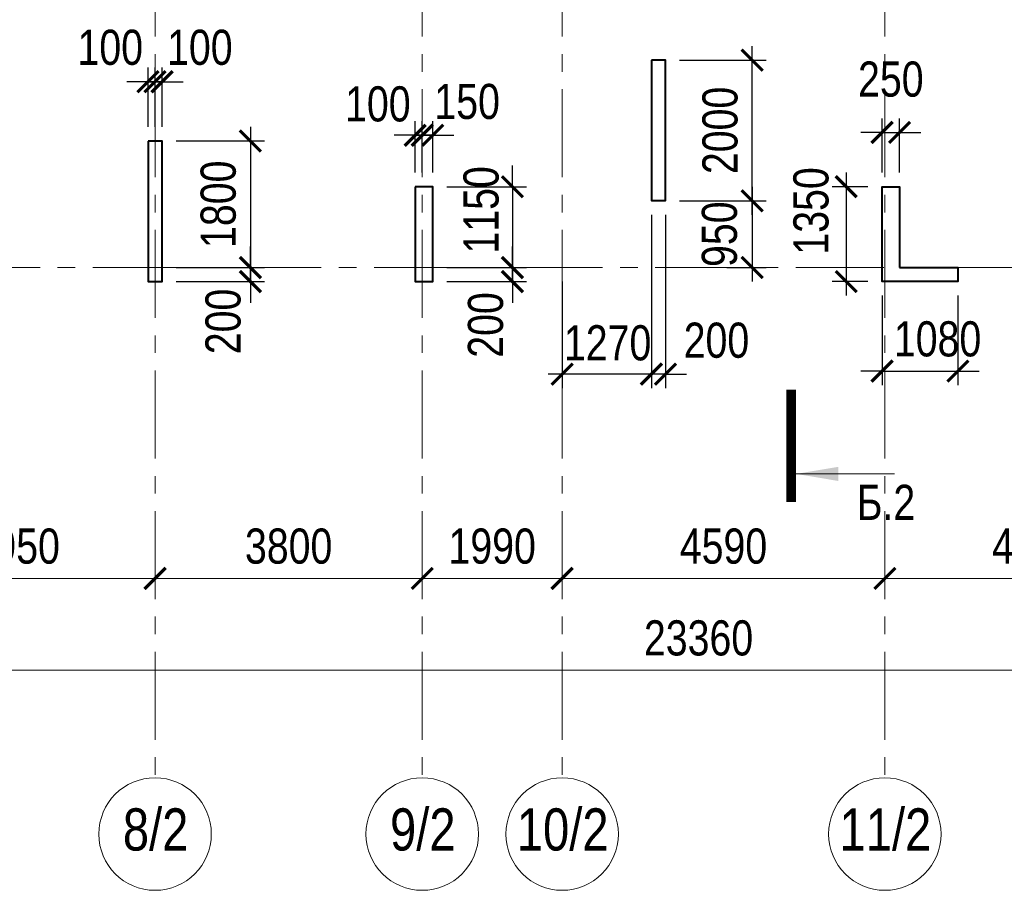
# Model space of a CAD drawing. Extents: x -8631841 to -8525813, y 4017860 to 4564755.
# Tile 105 of 112: x -8578457 to -8564453, y 4530050 to 4542433. Entities that reach past the tile are written whole.
import ezdxf
from ezdxf.enums import TextEntityAlignment as Align

# ---------------------------------------------------------------- set-up
doc = ezdxf.new("R2010")
doc.units = 0
doc.header["$LTSCALE"] = 1000
doc.header["$MEASUREMENT"] = 0
doc.linetypes.add('CENTER', pattern=[2, 1.25, -0.25, 0.25, -0.25])
for name, color, linetype, lineweight in [('СК-040-С(тены)', 12, 'Continuous', 40), ('СК-043-С-ПИЛОНЫ', 5, 'Continuous', 40), ('СК-100-О(си)', 7, 'CENTER', 15), ('СК-100-О(си)_имя', 7, 'CENTER', 15), ('СК-110-О-РАЗМЕРЫ', 7, 'Continuous', 15), ('СК-300-Р(азмеры)', 7, 'Continuous', 20), ('СК-343-Р-КОЛОННЫ', 7, 'Continuous', 13), ('СК-400-Т(екст)', 7, 'Continuous', 20), ('СК-500-С(ечения)', 5, 'Continuous', 40)]:
    doc.layers.add(name, color=color, linetype=linetype, lineweight=lineweight)
doc.styles.add('ARIAL_annotative', font='arial.ttf', dxfattribs={"width": 0.8, "height": 2.5})
doc.styles.add('RUSS', font='arial.ttf', dxfattribs={"width": 0.8})
doc.dimstyles.new('100-200', dxfattribs={"dimscale": 0, "dimtxt": 500, "dimasz": 300, "dimexe": 200, "dimexo": 200, "dimgap": 200, "dimtad": 1, "dimdec": 0, "dimzin": 0, "dimdsep": 46, "dimtxsty": 'RUSS', "dimblk": 'ARCHTICK', "dimcen": 0.096, "dimdle": 200, "dimclrd": 7, "dimclre": 7, "dimclrt": 256, "dimadec": 0, "dimazin": 0, "dimtfac": 1, "dimtdec": 0, "dimtmove": 2, "dimatfit": 3, "dimldrblk": 'OBLIQUE', "dimfxl": 1, "dimtolj": 1, "dimtzin": 0, "dimarcsym": 0})

# ---------------------------------------------------------------- blocks, each defined once
blk = doc.blocks.new('A$Cc2edbf5f')
at = {"layer": 'СК-040-С(тены)'}
blk.add_lwpolyline([(36710, 0), (37540, 0), (37540, -200), (36460, -200), (36460, 1150), (36710, 1150), (36710, 0)], dxfattribs=at)
at = {"layer": 'СК-043-С-ПИЛОНЫ'}
for points in [[(33180, 2950), (33180, 952), (33380, 952), (33380, 2950), (33180, 2950)], [(26020, 1800), (26020, -200), (26220, -200), (26220, 1800), (26020, 1800)], [(29820, 1150), (29820, -200), (30070, -200), (30070, 1150), (29820, 1150)]]:
    blk.add_lwpolyline(points, dxfattribs=at)
blk = doc.blocks.new('_ArchTick')
at = {"color": 0, "linetype": 'ByBlock', "const_width": 0.15}
blk.add_lwpolyline([(-0.5, -0.5), (0.5, 0.5)], dxfattribs=at)
blk = doc.blocks.new('*D141')
at = {"layer": 'Defpoints', "color": 0, "transparency": 16777216}
for p in [(-21750, -3370), (-17800, -3370), (-17800, -4421)]:
    blk.add_point(p, dxfattribs=at)
at = {"layer": 'СК-110-О-РАЗМЕРЫ', "color": 7, "lineweight": -2, "transparency": 16777216}
for p, q in [((-21750, -3570), (-21750, -4621)), ((-17800, -3570), (-17800, -4621)), ((-21950, -4421), (-17600, -4421))]:
    blk.add_line(p, q, dxfattribs=at)
at = {"layer": 'СК-110-О-РАЗМЕРЫ', "color": 7, "lineweight": -2, "transparency": 16777216, "xscale": 300, "yscale": 300, "zscale": 300, "rotation": 180}
blk.add_blockref('_ArchTick', (-21750, -4421), dxfattribs=at)
at = {"layer": 'СК-110-О-РАЗМЕРЫ', "color": 7, "lineweight": -2, "transparency": 16777216, "xscale": 300, "yscale": 300, "zscale": 300}
blk.add_blockref('_ArchTick', (-17800, -4421), dxfattribs=at)
at = {"layer": 'СК-110-О-РАЗМЕРЫ', "transparency": 16777216, "insert": (-19775, -3965), "char_height": 500, "attachment_point": 5, "style": 'RUSS'}
blk.add_mtext('\\A1;3950', dxfattribs=at)
blk = doc.blocks.new('_Oblique')
at = {"color": 0, "linetype": 'ByBlock', "lineweight": -2}
blk.add_line((-0.5, -0.5), (0.5, 0.5), dxfattribs=at)
blk = doc.blocks.new('*D142')
at = {"layer": 'Defpoints', "color": 0, "transparency": 16777216}
for p in [(-17800, -3370), (-14000, -3370), (-17800, -4421)]:
    blk.add_point(p, dxfattribs=at)
at = {"layer": 'СК-110-О-РАЗМЕРЫ', "color": 7, "lineweight": -2, "transparency": 16777216}
for p, q in [((-17800, -3570), (-17800, -4621)), ((-14000, -3570), (-14000, -4621)), ((-13800, -4421), (-18000, -4421))]:
    blk.add_line(p, q, dxfattribs=at)
at = {"layer": 'СК-110-О-РАЗМЕРЫ', "color": 7, "lineweight": -2, "transparency": 16777216, "xscale": 300, "yscale": 300, "zscale": 300, "rotation": 180}
blk.add_blockref('_ArchTick', (-17800, -4421), dxfattribs=at)
at = {"layer": 'СК-110-О-РАЗМЕРЫ', "color": 7, "lineweight": -2, "transparency": 16777216, "xscale": 300, "yscale": 300, "zscale": 300}
blk.add_blockref('_ArchTick', (-14000, -4421), dxfattribs=at)
at = {"layer": 'СК-110-О-РАЗМЕРЫ', "transparency": 16777216, "insert": (-15900, -3965), "char_height": 500, "attachment_point": 5, "style": 'RUSS'}
blk.add_mtext('\\A1;3800', dxfattribs=at)
blk = doc.blocks.new('*D143')
at = {"layer": 'Defpoints', "color": 0, "transparency": 16777216}
for p in [(-14000, -3370), (-12010, -3370), (-12010, -4421)]:
    blk.add_point(p, dxfattribs=at)
at = {"layer": 'СК-110-О-РАЗМЕРЫ', "color": 7, "lineweight": -2, "transparency": 16777216}
for p, q in [((-14000, -3570), (-14000, -4621)), ((-12010, -3570), (-12010, -4621)), ((-14200, -4421), (-11810, -4421))]:
    blk.add_line(p, q, dxfattribs=at)
at = {"layer": 'СК-110-О-РАЗМЕРЫ', "color": 7, "lineweight": -2, "transparency": 16777216, "xscale": 300, "yscale": 300, "zscale": 300, "rotation": 180}
blk.add_blockref('_ArchTick', (-14000, -4421), dxfattribs=at)
at = {"layer": 'СК-110-О-РАЗМЕРЫ', "color": 7, "lineweight": -2, "transparency": 16777216, "xscale": 300, "yscale": 300, "zscale": 300}
blk.add_blockref('_ArchTick', (-12010, -4421), dxfattribs=at)
at = {"layer": 'СК-110-О-РАЗМЕРЫ', "transparency": 16777216, "insert": (-13005, -3965), "char_height": 500, "attachment_point": 5, "style": 'RUSS'}
blk.add_mtext('\\A1;1990', dxfattribs=at)
blk = doc.blocks.new('*D144')
at = {"layer": 'Defpoints', "color": 0, "transparency": 16777216}
for p in [(-12010, -3370), (-7420, -3370), (-12010, -4421)]:
    blk.add_point(p, dxfattribs=at)
at = {"layer": 'СК-110-О-РАЗМЕРЫ', "color": 7, "lineweight": -2, "transparency": 16777216}
for p, q in [((-12010, -3570), (-12010, -4621)), ((-7420, -3570), (-7420, -4621)), ((-7220, -4421), (-12210, -4421))]:
    blk.add_line(p, q, dxfattribs=at)
at = {"layer": 'СК-110-О-РАЗМЕРЫ', "color": 7, "lineweight": -2, "transparency": 16777216, "xscale": 300, "yscale": 300, "zscale": 300, "rotation": 180}
blk.add_blockref('_ArchTick', (-12010, -4421), dxfattribs=at)
at = {"layer": 'СК-110-О-РАЗМЕРЫ', "color": 7, "lineweight": -2, "transparency": 16777216, "xscale": 300, "yscale": 300, "zscale": 300}
blk.add_blockref('_ArchTick', (-7420, -4421), dxfattribs=at)
at = {"layer": 'СК-110-О-РАЗМЕРЫ', "transparency": 16777216, "insert": (-9715, -3965), "char_height": 500, "attachment_point": 5, "style": 'RUSS'}
blk.add_mtext('\\A1;4590', dxfattribs=at)
blk = doc.blocks.new('*D145')
at = {"layer": 'Defpoints', "color": 0, "transparency": 16777216}
for p in [(-7420, -3370), (-3130, -3370), (-3130, -4421)]:
    blk.add_point(p, dxfattribs=at)
at = {"layer": 'СК-110-О-РАЗМЕРЫ', "color": 7, "lineweight": -2, "transparency": 16777216}
for p, q in [((-7420, -3570), (-7420, -4621)), ((-3130, -3570), (-3130, -4621)), ((-7620, -4421), (-2930, -4421))]:
    blk.add_line(p, q, dxfattribs=at)
at = {"layer": 'СК-110-О-РАЗМЕРЫ', "color": 7, "lineweight": -2, "transparency": 16777216, "xscale": 300, "yscale": 300, "zscale": 300, "rotation": 180}
blk.add_blockref('_ArchTick', (-7420, -4421), dxfattribs=at)
at = {"layer": 'СК-110-О-РАЗМЕРЫ', "color": 7, "lineweight": -2, "transparency": 16777216, "xscale": 300, "yscale": 300, "zscale": 300}
blk.add_blockref('_ArchTick', (-3130, -4421), dxfattribs=at)
at = {"layer": 'СК-110-О-РАЗМЕРЫ', "transparency": 16777216, "insert": (-5275, -3965), "char_height": 500, "attachment_point": 5, "style": 'RUSS'}
blk.add_mtext('\\A1;4290', dxfattribs=at)
blk = doc.blocks.new('*D152')
at = {"layer": 'Defpoints', "color": 0, "transparency": 16777216}
for p in [(-21750, -3521), (1610, -3521), (-21750, -5726)]:
    blk.add_point(p, dxfattribs=at)
at = {"layer": 'СК-110-О-РАЗМЕРЫ', "color": 7, "lineweight": -2, "transparency": 16777216}
for p, q in [((-21750, -3721), (-21750, -5926)), ((1610, -3721), (1610, -5926)), ((1810, -5726), (-21950, -5726))]:
    blk.add_line(p, q, dxfattribs=at)
at = {"layer": 'СК-110-О-РАЗМЕРЫ', "color": 7, "lineweight": -2, "transparency": 16777216, "xscale": 300, "yscale": 300, "zscale": 300, "rotation": 180}
blk.add_blockref('_ArchTick', (-21750, -5726), dxfattribs=at)
at = {"layer": 'СК-110-О-РАЗМЕРЫ', "color": 7, "lineweight": -2, "transparency": 16777216, "xscale": 300, "yscale": 300, "zscale": 300}
blk.add_blockref('_ArchTick', (1610, -5726), dxfattribs=at)
at = {"layer": 'СК-110-О-РАЗМЕРЫ', "transparency": 16777216, "insert": (-10070, -5271), "char_height": 500, "attachment_point": 5, "style": 'RUSS'}
blk.add_mtext('\\A1;23360', dxfattribs=at)
blk = doc.blocks.new('*D22')
at = {"layer": 'Defpoints', "color": 0, "transparency": 16777216}
for p in [(-8565942, 4540830), (-8566192, 4540058), (-8565942, 4540058)]:
    blk.add_point(p, dxfattribs=at)
at = {"layer": 'СК-110-О-РАЗМЕРЫ', "color": 7, "lineweight": -2, "transparency": 16777216}
for p, q in [((-8566192, 4540258), (-8566192, 4541030)), ((-8565942, 4540258), (-8565942, 4541030)), ((-8566192, 4540830), (-8566492, 4540830)), ((-8566192, 4540830), (-8565942, 4540830)), ((-8565942, 4540830), (-8565642, 4540830))]:
    blk.add_line(p, q, dxfattribs=at)
at = {"layer": 'СК-110-О-РАЗМЕРЫ', "color": 7, "lineweight": -2, "transparency": 16777216, "xscale": 300, "yscale": 300, "zscale": 300}
blk.add_blockref('_ArchTick', (-8566192, 4540830), dxfattribs=at)
at = {"layer": 'СК-110-О-РАЗМЕРЫ', "color": 7, "lineweight": -2, "transparency": 16777216, "xscale": 300, "yscale": 300, "zscale": 300, "rotation": 180}
blk.add_blockref('_ArchTick', (-8565942, 4540830), dxfattribs=at)
at = {"layer": 'СК-110-О-РАЗМЕРЫ', "transparency": 16777216, "insert": (-8566067, 4541585), "char_height": 500, "attachment_point": 5, "style": 'RUSS'}
blk.add_mtext('\\A1;250', dxfattribs=at)
blk = doc.blocks.new('*D70')
at = {"layer": 'Defpoints', "color": 0, "transparency": 16777216}
for p in [(-8576432, 4540708), (-8576432, 4538908), (-8575176, 4538908)]:
    blk.add_point(p, dxfattribs=at)
at = {"layer": 'СК-343-Р-КОЛОННЫ', "color": 7, "lineweight": -2, "transparency": 16777216}
for p, q in [((-8575176, 4540908), (-8575176, 4538708)), ((-8576232, 4540708), (-8574976, 4540708)), ((-8576232, 4538908), (-8574976, 4538908))]:
    blk.add_line(p, q, dxfattribs=at)
at = {"layer": 'СК-343-Р-КОЛОННЫ', "color": 7, "lineweight": -2, "transparency": 16777216, "xscale": 300, "yscale": 300, "zscale": 300}
for p, rotation in [((-8575176, 4540708), 90), ((-8575176, 4538908), 270)]:
    blk.add_blockref('_ArchTick', p, dxfattribs=dict(at, rotation=rotation))
at = {"layer": 'СК-343-Р-КОЛОННЫ', "transparency": 16777216, "insert": (-8575631, 4539808), "char_height": 500, "attachment_point": 5, "rotation": 90, "style": 'RUSS'}
blk.add_mtext('\\A1;1800', dxfattribs=at)
blk = doc.blocks.new('*D71')
at = {"layer": 'Defpoints', "color": 0, "transparency": 16777216}
for p in [(-8576432, 4538908), (-8575176, 4538908), (-8576432, 4538708)]:
    blk.add_point(p, dxfattribs=at)
at = {"layer": 'СК-343-Р-КОЛОННЫ', "color": 7, "lineweight": -2, "transparency": 16777216}
for p, q in [((-8575176, 4538908), (-8575176, 4539208)), ((-8576232, 4538908), (-8574976, 4538908)), ((-8575176, 4538708), (-8575176, 4538908)), ((-8576232, 4538708), (-8574976, 4538708)), ((-8575176, 4538708), (-8575176, 4538408))]:
    blk.add_line(p, q, dxfattribs=at)
at = {"layer": 'СК-343-Р-КОЛОННЫ', "color": 7, "lineweight": -2, "transparency": 16777216, "xscale": 300, "yscale": 300, "zscale": 300}
for p, rotation in [((-8575176, 4538908), 270), ((-8575176, 4538708), 90)]:
    blk.add_blockref('_ArchTick', p, dxfattribs=dict(at, rotation=rotation))
at = {"layer": 'СК-343-Р-КОЛОННЫ', "transparency": 16777216, "insert": (-8575562, 4538141), "char_height": 500, "attachment_point": 5, "rotation": 90, "style": 'RUSS'}
blk.add_mtext('\\A1;200', dxfattribs=at)
blk = doc.blocks.new('*D68')
at = {"layer": 'Defpoints', "color": 0, "transparency": 16777216}
for p in [(-8576532, 4541551), (-8576632, 4540708), (-8576532, 4540708)]:
    blk.add_point(p, dxfattribs=at)
at = {"layer": 'СК-343-Р-КОЛОННЫ', "color": 7, "lineweight": -2, "transparency": 16777216}
for p, q in [((-8576632, 4540908), (-8576632, 4541751)), ((-8576532, 4540908), (-8576532, 4541751)), ((-8576632, 4541551), (-8576932, 4541551)), ((-8576632, 4541551), (-8576532, 4541551)), ((-8576532, 4541551), (-8576232, 4541551))]:
    blk.add_line(p, q, dxfattribs=at)
at = {"layer": 'СК-343-Р-КОЛОННЫ', "color": 7, "lineweight": -2, "transparency": 16777216, "xscale": 300, "yscale": 300, "zscale": 300}
blk.add_blockref('_ArchTick', (-8576632, 4541551), dxfattribs=at)
at = {"layer": 'СК-343-Р-КОЛОННЫ', "color": 7, "lineweight": -2, "transparency": 16777216, "xscale": 300, "yscale": 300, "zscale": 300, "rotation": 180}
blk.add_blockref('_ArchTick', (-8576532, 4541551), dxfattribs=at)
at = {"layer": 'СК-343-Р-КОЛОННЫ', "transparency": 16777216, "insert": (-8577169, 4542037), "char_height": 500, "attachment_point": 5, "style": 'RUSS'}
blk.add_mtext('\\A1;100', dxfattribs=at)
blk = doc.blocks.new('*D69')
at = {"layer": 'Defpoints', "color": 0, "transparency": 16777216}
for p in [(-8576532, 4541551), (-8576532, 4540708), (-8576432, 4540708)]:
    blk.add_point(p, dxfattribs=at)
at = {"layer": 'СК-343-Р-КОЛОННЫ', "color": 7, "lineweight": -2, "transparency": 16777216}
for p, q in [((-8576532, 4540908), (-8576532, 4541751)), ((-8576432, 4540908), (-8576432, 4541751)), ((-8576532, 4541551), (-8576832, 4541551)), ((-8576432, 4541551), (-8576532, 4541551)), ((-8576432, 4541551), (-8576132, 4541551))]:
    blk.add_line(p, q, dxfattribs=at)
at = {"layer": 'СК-343-Р-КОЛОННЫ', "color": 7, "lineweight": -2, "transparency": 16777216, "xscale": 300, "yscale": 300, "zscale": 300}
blk.add_blockref('_ArchTick', (-8576532, 4541551), dxfattribs=at)
at = {"layer": 'СК-343-Р-КОЛОННЫ', "color": 7, "lineweight": -2, "transparency": 16777216, "xscale": 300, "yscale": 300, "zscale": 300, "rotation": 180}
blk.add_blockref('_ArchTick', (-8576432, 4541551), dxfattribs=at)
at = {"layer": 'СК-343-Р-КОЛОННЫ', "transparency": 16777216, "insert": (-8575895, 4542037), "char_height": 500, "attachment_point": 5, "style": 'RUSS'}
blk.add_mtext('\\A1;100', dxfattribs=at)
blk = doc.blocks.new('*D72')
at = {"layer": 'Defpoints', "color": 0, "transparency": 16777216}
for p in [(-8569272, 4541858), (-8568039, 4541858), (-8569272, 4539857)]:
    blk.add_point(p, dxfattribs=at)
at = {"layer": 'СК-343-Р-КОЛОННЫ', "color": 7, "lineweight": -2, "transparency": 16777216}
for p, q in [((-8568039, 4539657), (-8568039, 4542058)), ((-8569072, 4541858), (-8567839, 4541858)), ((-8569072, 4539857), (-8567839, 4539857))]:
    blk.add_line(p, q, dxfattribs=at)
at = {"layer": 'СК-343-Р-КОЛОННЫ', "color": 7, "lineweight": -2, "transparency": 16777216, "xscale": 300, "yscale": 300, "zscale": 300}
for p, rotation in [((-8568039, 4541858), 90), ((-8568039, 4539857), 270)]:
    blk.add_blockref('_ArchTick', p, dxfattribs=dict(at, rotation=rotation))
at = {"layer": 'СК-343-Р-КОЛОННЫ', "transparency": 16777216, "insert": (-8568494, 4540858), "char_height": 500, "attachment_point": 5, "rotation": 90, "style": 'RUSS'}
blk.add_mtext('\\A1;2000', dxfattribs=at)
blk = doc.blocks.new('*D73')
at = {"layer": 'Defpoints', "color": 0, "transparency": 16777216}
for p in [(-8569272, 4539857), (-8568600, 4538908), (-8568039, 4538908)]:
    blk.add_point(p, dxfattribs=at)
at = {"layer": 'СК-343-Р-КОЛОННЫ', "color": 7, "lineweight": -2, "transparency": 16777216}
for p, q in [((-8568039, 4540057), (-8568039, 4538708)), ((-8569072, 4539857), (-8567839, 4539857)), ((-8568400, 4538908), (-8567839, 4538908))]:
    blk.add_line(p, q, dxfattribs=at)
at = {"layer": 'СК-343-Р-КОЛОННЫ', "color": 7, "lineweight": -2, "transparency": 16777216, "xscale": 300, "yscale": 300, "zscale": 300}
for p, rotation in [((-8568039, 4539857), 90), ((-8568039, 4538908), 270)]:
    blk.add_blockref('_ArchTick', p, dxfattribs=dict(at, rotation=rotation))
at = {"layer": 'СК-343-Р-КОЛОННЫ', "transparency": 16777216, "insert": (-8568502, 4539382), "char_height": 500, "attachment_point": 5, "rotation": 90, "style": 'RUSS'}
blk.add_mtext('\\A1;950', dxfattribs=at)
blk = doc.blocks.new('*D89')
at = {"layer": 'Defpoints', "color": 0, "transparency": 16777216}
for p in [(-8572582, 4540058), (-8572582, 4538908), (-8571449, 4538908)]:
    blk.add_point(p, dxfattribs=at)
at = {"layer": 'СК-343-Р-КОЛОННЫ', "color": 7, "lineweight": -2, "transparency": 16777216}
for p, q in [((-8571449, 4540058), (-8571449, 4540358)), ((-8572382, 4540058), (-8571249, 4540058)), ((-8571449, 4540058), (-8571449, 4538908)), ((-8572382, 4538908), (-8571249, 4538908)), ((-8571449, 4538908), (-8571449, 4538608))]:
    blk.add_line(p, q, dxfattribs=at)
at = {"layer": 'СК-343-Р-КОЛОННЫ', "color": 7, "lineweight": -2, "transparency": 16777216, "xscale": 300, "yscale": 300, "zscale": 300}
for p, rotation in [((-8571449, 4540058), 270), ((-8571449, 4538908), 90)]:
    blk.add_blockref('_ArchTick', p, dxfattribs=dict(at, rotation=rotation))
at = {"layer": 'СК-343-Р-КОЛОННЫ', "transparency": 16777216, "insert": (-8571892, 4539728), "char_height": 500, "attachment_point": 5, "rotation": 90, "style": 'RUSS'}
blk.add_mtext('\\A1;1150', dxfattribs=at)
blk = doc.blocks.new('*D90')
at = {"layer": 'Defpoints', "color": 0, "transparency": 16777216}
for p in [(-8572582, 4538908), (-8571449, 4538908), (-8572582, 4538708)]:
    blk.add_point(p, dxfattribs=at)
at = {"layer": 'СК-343-Р-КОЛОННЫ', "color": 7, "lineweight": -2, "transparency": 16777216}
for p, q in [((-8571449, 4538908), (-8571449, 4539208)), ((-8572382, 4538908), (-8571249, 4538908)), ((-8571449, 4538708), (-8571449, 4538908)), ((-8572382, 4538708), (-8571249, 4538708)), ((-8571449, 4538708), (-8571449, 4538408))]:
    blk.add_line(p, q, dxfattribs=at)
at = {"layer": 'СК-343-Р-КОЛОННЫ', "color": 7, "lineweight": -2, "transparency": 16777216, "xscale": 300, "yscale": 300, "zscale": 300}
for p, rotation in [((-8571449, 4538908), 270), ((-8571449, 4538708), 90)]:
    blk.add_blockref('_ArchTick', p, dxfattribs=dict(at, rotation=rotation))
at = {"layer": 'СК-343-Р-КОЛОННЫ', "transparency": 16777216, "insert": (-8571829, 4538091), "char_height": 500, "attachment_point": 5, "rotation": 90, "style": 'RUSS'}
blk.add_mtext('\\A1;200', dxfattribs=at)
blk = doc.blocks.new('*D91')
at = {"layer": 'Defpoints', "color": 0, "transparency": 16777216}
for p in [(-8569472, 4539859), (-8569272, 4539859), (-8569472, 4537392)]:
    blk.add_point(p, dxfattribs=at)
at = {"layer": 'СК-343-Р-КОЛОННЫ', "color": 7, "lineweight": -2, "transparency": 16777216}
for p, q in [((-8569472, 4539659), (-8569472, 4537192)), ((-8569272, 4539659), (-8569272, 4537192)), ((-8569472, 4537392), (-8569772, 4537392)), ((-8569272, 4537392), (-8569472, 4537392)), ((-8569272, 4537392), (-8568972, 4537392))]:
    blk.add_line(p, q, dxfattribs=at)
at = {"layer": 'СК-343-Р-КОЛОННЫ', "color": 7, "lineweight": -2, "transparency": 16777216, "xscale": 300, "yscale": 300, "zscale": 300}
blk.add_blockref('_ArchTick', (-8569472, 4537392), dxfattribs=at)
at = {"layer": 'СК-343-Р-КОЛОННЫ', "color": 7, "lineweight": -2, "transparency": 16777216, "xscale": 300, "yscale": 300, "zscale": 300, "rotation": 180}
blk.add_blockref('_ArchTick', (-8569272, 4537392), dxfattribs=at)
at = {"layer": 'СК-343-Р-КОЛОННЫ', "transparency": 16777216, "insert": (-8568547, 4537871), "char_height": 500, "attachment_point": 5, "style": 'RUSS'}
blk.add_mtext('\\A1;200', dxfattribs=at)
blk = doc.blocks.new('*D92')
at = {"layer": 'Defpoints', "color": 0, "transparency": 16777216}
for p in [(-8569472, 4539859), (-8570742, 4538908), (-8570742, 4537392)]:
    blk.add_point(p, dxfattribs=at)
at = {"layer": 'СК-343-Р-КОЛОННЫ', "color": 7, "lineweight": -2, "transparency": 16777216}
for p, q in [((-8569472, 4539659), (-8569472, 4537192)), ((-8570742, 4538708), (-8570742, 4537192)), ((-8569272, 4537392), (-8570942, 4537392))]:
    blk.add_line(p, q, dxfattribs=at)
at = {"layer": 'СК-343-Р-КОЛОННЫ', "color": 7, "lineweight": -2, "transparency": 16777216, "xscale": 300, "yscale": 300, "zscale": 300, "rotation": 180}
blk.add_blockref('_ArchTick', (-8570742, 4537392), dxfattribs=at)
at = {"layer": 'СК-343-Р-КОЛОННЫ', "color": 7, "lineweight": -2, "transparency": 16777216, "xscale": 300, "yscale": 300, "zscale": 300}
blk.add_blockref('_ArchTick', (-8569472, 4537392), dxfattribs=at)
at = {"layer": 'СК-343-Р-КОЛОННЫ', "transparency": 16777216, "insert": (-8570095, 4537834), "char_height": 500, "attachment_point": 5, "style": 'RUSS'}
blk.add_mtext('\\A1;1270', dxfattribs=at)
blk = doc.blocks.new('*D93')
at = {"layer": 'Defpoints', "color": 0, "transparency": 16777216}
for p in [(-8572732, 4540789), (-8572832, 4540058), (-8572732, 4540058)]:
    blk.add_point(p, dxfattribs=at)
at = {"layer": 'СК-343-Р-КОЛОННЫ', "color": 7, "lineweight": -2, "transparency": 16777216}
for p, q in [((-8572832, 4540258), (-8572832, 4540989)), ((-8572732, 4540258), (-8572732, 4540989)), ((-8572832, 4540789), (-8573132, 4540789)), ((-8572832, 4540789), (-8572732, 4540789)), ((-8572732, 4540789), (-8572432, 4540789))]:
    blk.add_line(p, q, dxfattribs=at)
at = {"layer": 'СК-343-Р-КОЛОННЫ', "color": 7, "lineweight": -2, "transparency": 16777216, "xscale": 300, "yscale": 300, "zscale": 300}
blk.add_blockref('_ArchTick', (-8572832, 4540789), dxfattribs=at)
at = {"layer": 'СК-343-Р-КОЛОННЫ', "color": 7, "lineweight": -2, "transparency": 16777216, "xscale": 300, "yscale": 300, "zscale": 300, "rotation": 180}
blk.add_blockref('_ArchTick', (-8572732, 4540789), dxfattribs=at)
at = {"layer": 'СК-343-Р-КОЛОННЫ', "transparency": 16777216, "insert": (-8573363, 4541232), "char_height": 500, "attachment_point": 5, "style": 'RUSS'}
blk.add_mtext('\\A1;100', dxfattribs=at)
blk = doc.blocks.new('*D94')
at = {"layer": 'Defpoints', "color": 0, "transparency": 16777216}
for p in [(-8572732, 4540789), (-8572732, 4540058), (-8572582, 4540058)]:
    blk.add_point(p, dxfattribs=at)
at = {"layer": 'СК-343-Р-КОЛОННЫ', "color": 7, "lineweight": -2, "transparency": 16777216}
for p, q in [((-8572732, 4540258), (-8572732, 4540989)), ((-8572582, 4540258), (-8572582, 4540989)), ((-8572732, 4540789), (-8573032, 4540789)), ((-8572582, 4540789), (-8572732, 4540789)), ((-8572582, 4540789), (-8572282, 4540789))]:
    blk.add_line(p, q, dxfattribs=at)
at = {"layer": 'СК-343-Р-КОЛОННЫ', "color": 7, "lineweight": -2, "transparency": 16777216, "xscale": 300, "yscale": 300, "zscale": 300}
blk.add_blockref('_ArchTick', (-8572732, 4540789), dxfattribs=at)
at = {"layer": 'СК-343-Р-КОЛОННЫ', "color": 7, "lineweight": -2, "transparency": 16777216, "xscale": 300, "yscale": 300, "zscale": 300, "rotation": 180}
blk.add_blockref('_ArchTick', (-8572582, 4540789), dxfattribs=at)
at = {"layer": 'СК-343-Р-КОЛОННЫ', "transparency": 16777216, "insert": (-8572093, 4541267), "char_height": 500, "attachment_point": 5, "style": 'RUSS'}
blk.add_mtext('\\A1;150', dxfattribs=at)
blk = doc.blocks.new('*D133')
at = {"layer": 'Defpoints', "color": 0, "transparency": 16777216}
for p in [(-8566192, 4538708), (-8565112, 4538708), (-8565112, 4537435)]:
    blk.add_point(p, dxfattribs=at)
at = {"layer": 'СК-343-Р-КОЛОННЫ', "color": 7, "lineweight": -2, "transparency": 16777216}
for p, q in [((-8566192, 4538508), (-8566192, 4537235)), ((-8565112, 4538508), (-8565112, 4537235)), ((-8566192, 4537435), (-8566492, 4537435)), ((-8566192, 4537435), (-8565112, 4537435)), ((-8565112, 4537435), (-8564812, 4537435))]:
    blk.add_line(p, q, dxfattribs=at)
at = {"layer": 'СК-343-Р-КОЛОННЫ', "color": 7, "lineweight": -2, "transparency": 16777216, "xscale": 300, "yscale": 300, "zscale": 300}
blk.add_blockref('_ArchTick', (-8566192, 4537435), dxfattribs=at)
at = {"layer": 'СК-343-Р-КОЛОННЫ', "color": 7, "lineweight": -2, "transparency": 16777216, "xscale": 300, "yscale": 300, "zscale": 300, "rotation": 180}
blk.add_blockref('_ArchTick', (-8565112, 4537435), dxfattribs=at)
at = {"layer": 'СК-343-Р-КОЛОННЫ', "transparency": 16777216, "insert": (-8565402, 4537890), "char_height": 500, "attachment_point": 5, "style": 'RUSS'}
blk.add_mtext('\\A1;1080', dxfattribs=at)
blk = doc.blocks.new('*D205')
at = {"layer": 'Defpoints', "color": 0, "transparency": 16777216}
for p in [(-8566192, 4540058), (-8566702, 4538708), (-8566192, 4538708)]:
    blk.add_point(p, dxfattribs=at)
at = {"layer": 'СК-343-Р-КОЛОННЫ', "color": 7, "lineweight": -2, "transparency": 16777216}
for p, q in [((-8566702, 4540258), (-8566702, 4538508)), ((-8566392, 4540058), (-8566902, 4540058)), ((-8566392, 4538708), (-8566902, 4538708))]:
    blk.add_line(p, q, dxfattribs=at)
at = {"layer": 'СК-343-Р-КОЛОННЫ', "color": 7, "lineweight": -2, "transparency": 16777216, "xscale": 300, "yscale": 300, "zscale": 300}
for p, rotation in [((-8566702, 4540058), 90), ((-8566702, 4538708), 270)]:
    blk.add_blockref('_ArchTick', p, dxfattribs=dict(at, rotation=rotation))
at = {"layer": 'СК-343-Р-КОЛОННЫ', "transparency": 16777216, "insert": (-8567200, 4539713), "char_height": 500, "attachment_point": 5, "rotation": 90, "style": 'RUSS'}
blk.add_mtext('\\A1;1350', dxfattribs=at)
blk = doc.blocks.new('Сечение')
at = {"layer": 'СК-500-С(ечения)', "linetype": 'Continuous', "lineweight": 15, "ltscale": 100}
blk.add_line((-200, -35), (-200, -735), dxfattribs=at)
at = {"layer": 'СК-500-С(ечения)', "linetype": 'Continuous', "ltscale": 100, "const_width": 70}
blk.add_lwpolyline([(-400, 0), (400, 0)], dxfattribs=at)
at = {"layer": 'СК-500-С(ечения)', "linetype": 'Continuous', "ltscale": 100}
blk.add_solid([(-200, -35), (-250.3, -335.5), (-149.7, -335.5)], dxfattribs=at)
blk = doc.blocks.new('*U1229')
at = {"layer": 'СК-400-Т(екст)', "ltscale": 100, "xscale": -0.01, "yscale": 0.01, "zscale": 0.01, "rotation": 89.99999999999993}
blk.add_blockref('Сечение', (0, -4), dxfattribs=at)
at = {"layer": 'СК-500-С(ечения)', "color": 0, "ltscale": 100, "style": 'ARIAL_annotative', "width": 0.8}
blk.add_attdef('НОМЕР_СЕЧЕНИЯ_1_1(НОМЕР_ЛИСТА)', text='', height=2.5, rotation=180, dxfattribs=at).set_placement((6.74, -1.226), align=Align.RIGHT)
blk.add_attdef('НОМЕР_СЕЧЕНИЯ_2_1(НОМЕР_ЛИСТА)', text='', height=2.5, rotation=180, dxfattribs=at).set_placement((6.74, -122.203), align=Align.BOTTOM_LEFT)
blk = doc.blocks.new('оси')
at = {"layer": 'СК-100-О(си)'}
for p, q in [((-17800, 18534.9), (-17800, -7257.5)), ((-14000, 18534.9), (-14000, -7257.5)), ((-12010, 18534.9), (-12010, -7257.5)), ((-7420, 18534.9), (-7420, -7257.5)), ((-46685.3, 0), (6554.2, 0))]:
    blk.add_line(p, q, dxfattribs=at)
at = {"layer": 'СК-100-О(си)', "linetype": 'Continuous'}
for centre in [(-17800, -8057.5), (-14000, -8057.5), (-12010, -8057.5), (-7420, -8057.5)]:
    blk.add_circle(centre, 800, dxfattribs=at)
at = {"layer": 'СК-100-О(си)_имя', "style": 'RUSS', "width": 0.8}
for s, p in [('8/2', (-17792.2, -7991.8)), ('9/2', (-13992.2, -7991.8)), ('10/2', (-12002.2, -7991.8)), ('11/2', (-7412.2, -7991.8))]:
    blk.add_text(s, height=600, dxfattribs=at).set_placement(p, align=Align.MIDDLE_CENTER)
at = {"layer": 'СК-110-О-РАЗМЕРЫ'}
for base, p1, p2, picture, middle in [((-17800, -4420.6), (-21750, -3369.7), (-17800, -3369.7), '*D141', (-19775, -3965.1)), ((-12010, -4420.6), (-14000, -3369.7), (-12010, -3369.7), '*D143', (-13005, -3965.3)), ((-3130, -4420.6), (-7420, -3369.7), (-3130, -3369.7), '*D145', (-5275, -3965.3))]:
    dim = blk.add_linear_dim(base=base, p1=p1, p2=p2, dimstyle='100-200', override={"dimscale": 1}, dxfattribs=at)
    dim.commit()
    dim.dimension.update_dxf_attribs({"geometry": picture, "text_midpoint": middle})
for base, p1, p2, picture, middle in [((-17800, -4420.6), (-14000, -3369.7), (-17800, -3369.7), '*D142', (-15900, -3965.1)), ((-12010, -4420.6), (-7420, -3369.7), (-12010, -3369.7), '*D144', (-9715, -3965.3)), ((-21750, -5726.1), (1610, -3520.6), (-21750, -3520.6), '*D152', (-10070, -5270.7))]:
    dim = blk.add_linear_dim(base=base, p1=p1, p2=p2, angle=180, dimstyle='100-200', override={"dimscale": 1}, dxfattribs=at)
    dim.commit()
    dim.dimension.update_dxf_attribs({"geometry": picture, "text_midpoint": middle})
blk = doc.blocks.new('A$C858fb3ef')
at = {"layer": 'СК-300-Р(азмеры)'}
blk.add_blockref('оси', (0, 0), dxfattribs=at)
blk = doc.blocks.new('A$C573b34c5')
blk.add_blockref('A$C858fb3ef', (0, 0))

msp = doc.modelspace()

# ---------------------------------------------------------------- block references
at = {"layer": 'СК-043-С-ПИЛОНЫ'}
msp.add_blockref('A$Cc2edbf5f', (-8602652.1, 4538907.6), dxfattribs=at)
at = {"layer": 'СК-300-Р(азмеры)'}
msp.add_blockref('A$C573b34c5', (-8558731.8, 4538907.7), dxfattribs=at)
at = {"layer": 'СК-500-С(ечения)'}
ref = msp.add_blockref('*U1229', (-8567484.4, 4535572.7), dxfattribs=dict(at, xscale=-200, yscale=200, zscale=200, rotation=180))
ref.add_attrib('НОМЕР_СЕЧЕНИЯ_1_1(НОМЕР_ЛИСТА)', 'Б.2', dxfattribs={"color": 1, "ltscale": 100, "height": 500, "style": 'ARIAL_annotative', "width": 0.8}).set_placement((-8566136.4, 4535817.9), align=Align.TOP_CENTER)

# ---------------------------------------------------------------- dimensions: what is measured, and where the dimension line sits
at = {"layer": 'СК-110-О-РАЗМЕРЫ'}
dim = msp.add_linear_dim(base=(-8565941.9, 4540829.7), p1=(-8566191.9, 4540058), p2=(-8565941.9, 4540058), dimstyle='100-200', override={"dimscale": 1}, dxfattribs=at)
dim.commit()
dim.dimension.update_dxf_attribs({"geometry": '*D22', "text_midpoint": (-8566066.9, 4541585)})
at = {"layer": 'СК-343-Р-КОЛОННЫ'}
for base, p1, p2, picture, middle in [((-8576531.8, 4541551.1), (-8576632, 4540707.6), (-8576531.8, 4540707.6), '*D68', (-8577168.8, 4542037.3)), ((-8572731.8, 4540788.7), (-8572582, 4540057.9), (-8572731.8, 4540057.9), '*D94', (-8572093.2, 4541266.9)), ((-8572731.8, 4540788.7), (-8572832, 4540057.9), (-8572731.8, 4540057.9), '*D93', (-8573363.1, 4541231.9)), ((-8570741.8, 4537391.5), (-8569471.9, 4539859.3), (-8570741.8, 4538907.7), '*D92', (-8570095, 4537834)), ((-8569471.9, 4537391.5), (-8569271.9, 4539859.3), (-8569471.9, 4539859.3), '*D91', (-8568546.7, 4537870.9)), ((-8565111.9, 4537435), (-8566191.9, 4538708.1), (-8565111.9, 4538708.1), '*D133', (-8565402.4, 4537890.2))]:
    dim = msp.add_linear_dim(base=base, p1=p1, p2=p2, dimstyle='100-200', override={"dimscale": 1}, dxfattribs=at)
    dim.commit()
    dim.dimension.update_dxf_attribs({"geometry": picture, "text_midpoint": middle, "dimtype": 160})
for base, p1, p2, angle, picture, middle in [((-8576531.8, 4541551.1), (-8576431.7, 4540707.6), (-8576531.8, 4540707.6), 180, '*D69', (-8575894.9, 4542037.3)), ((-8571449.3, 4538907.7), (-8572582, 4540057.9), (-8572582, 4538907.7), 90, '*D89', (-8571891.8, 4539728.2)), ((-8566701.8, 4538708.1), (-8566191.9, 4540058), (-8566191.9, 4538708.1), 90, '*D205', (-8567199.5, 4539712.9)), ((-8568038.9, 4538907.7), (-8569271.9, 4539857.3), (-8568599.7, 4538907.7), 90, '*D73', (-8568501.8, 4539382.4)), ((-8575176, 4538907.7), (-8576431.9, 4538707.9), (-8576431.9, 4538907.7), 90, '*D71', (-8575561.7, 4538140.9)), ((-8571449.3, 4538907.7), (-8572582, 4538707.9), (-8572582, 4538907.7), 90, '*D90', (-8571828.6, 4538091.1))]:
    dim = msp.add_linear_dim(base=base, p1=p1, p2=p2, angle=angle, dimstyle='100-200', override={"dimscale": 1}, dxfattribs=at)
    dim.commit()
    dim.dimension.update_dxf_attribs({"geometry": picture, "text_midpoint": middle, "dimtype": 160})
for base, p1, p2, picture, middle in [((-8568038.9034, 4541857.7681), (-8569271.9342, 4539857.2978), (-8569271.9548, 4541857.7681), '*D72', (-8568494.1899, 4540857.5329)), ((-8575176, 4538907.7), (-8576432, 4540707.6), (-8576431.9, 4538907.7), '*D70', (-8575631.3, 4539807.7))]:
    dim = msp.add_linear_dim(base=base, p1=p1, p2=p2, angle=90, dimstyle='100-200', override={"dimscale": 1}, dxfattribs=at)
    dim.commit()
    dim.dimension.update_dxf_attribs({"geometry": picture, "text_midpoint": middle})

doc.saveas('drawing.dxf')
